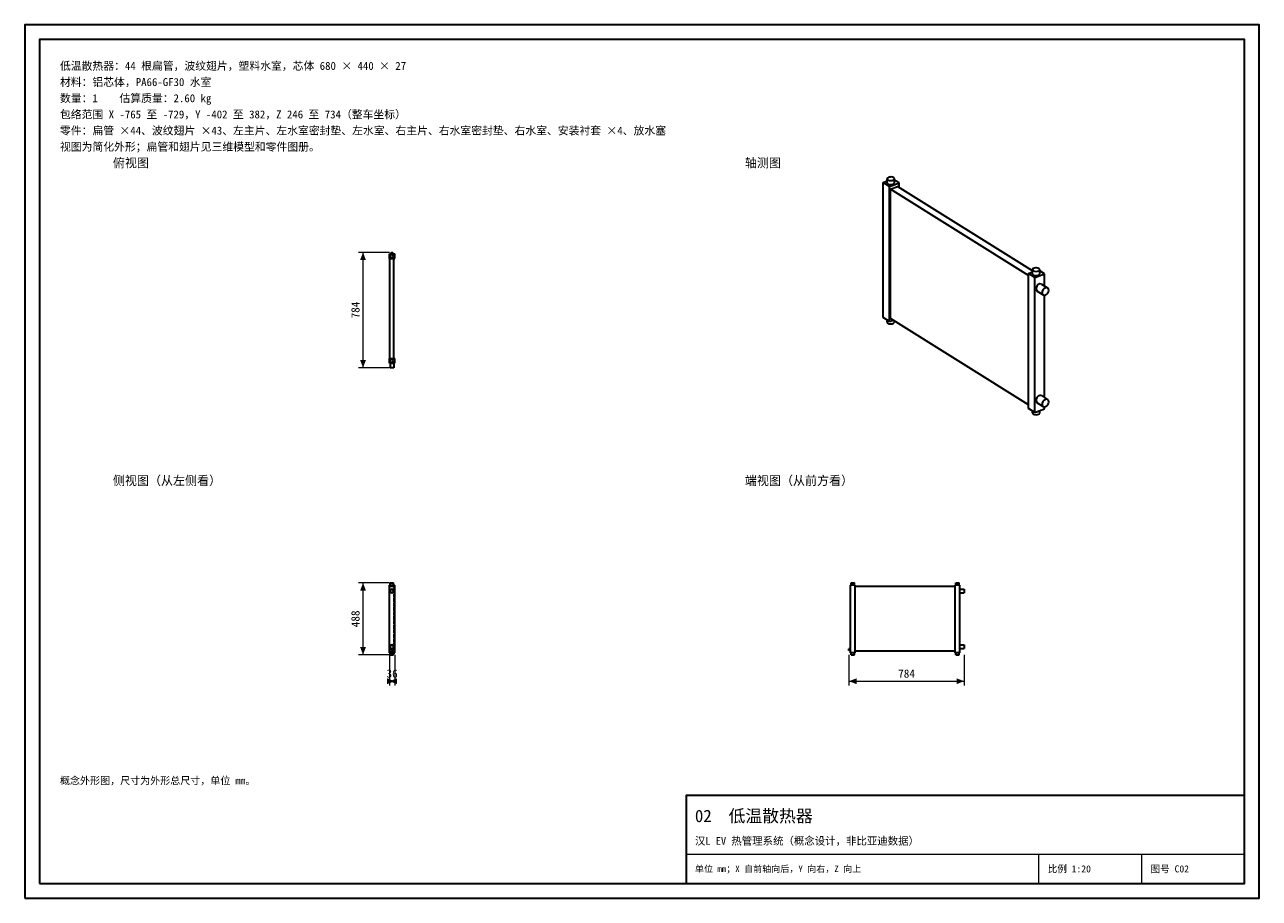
# Model space of a CAD drawing. Header units: millimetres. Extents: x 0 to 420, y 0 to 297.
import ezdxf
from ezdxf.enums import TextEntityAlignment as Align

# ---------------------------------------------------------------- set-up
doc = ezdxf.new("R2010")
doc.units = ezdxf.units.MM
doc.linetypes.add('DASHED', pattern=[1.524, 1.27, -0.254])
for name, color, linetype, lineweight, true_color in [('DIM', 7, 'Continuous', 18, 0x1e5aa0), ('FRAME', 7, 'Continuous', 35, 0x3c3c3c), ('HIDDEN', 7, 'DASHED', 13, 0x969696), ('OUTLINE', 7, 'Continuous', 35, 0x141414), ('TEXT', 7, 'Continuous', 18, 0x141414), ('THIN', 7, 'Continuous', 13, 0x6e6e6e)]:
    doc.layers.add(name, color=color, linetype=linetype, lineweight=lineweight, true_color=true_color)
doc.styles.add('ZH', font='simsun.ttc')

msp = doc.modelspace()

# ---------------------------------------------------------------- hatches: boundary and pattern name
at = {"layer": 'DIM'}
for points in [[(115.1, 219.6), (114.11, 217), (116.09, 217)], [(115.1, 180.4), (116.09, 183), (114.11, 183)], [(115.1, 107.2), (114.11, 104.6), (116.09, 104.6)], [(115.1, 82.8), (116.09, 85.4), (114.11, 85.4)], [(125.9, 73.8), (123.3, 74.79), (123.3, 72.81)], [(124.1, 73.8), (126.7, 72.81), (126.7, 74.79)], [(280.4, 73.8), (283, 72.81), (283, 74.79)], [(319.6, 73.8), (317, 74.79), (317, 72.81)]]:
    msp.add_hatch(color=7, dxfattribs=at).paths.add_polyline_path(points)

# ---------------------------------------------------------------- linework, layer by layer
for points in [[(124.1, 219.6), (113.6, 219.6)], [(115.1, 180.4), (115.1, 219.6)], [(124.1, 180.4), (113.6, 180.4)], [(124.1, 107.2), (113.6, 107.2)], [(115.1, 82.8), (115.1, 107.2)], [(124.1, 82.8), (113.6, 82.8)], [(124.1, 82.8), (124.1, 72.3)], [(125.9, 82.8), (125.9, 72.3)], [(280.4, 82.8), (280.4, 72.3)], [(319.6, 82.8), (319.6, 72.3)], [(124.1, 73.8), (125.9, 73.8)], [(280.4, 73.8), (319.6, 73.8)]]:
    msp.add_lwpolyline(points, dxfattribs=at)
at = {"layer": 'FRAME'}
for points in [[(0, 0), (420, 0), (420, 297), (0, 297)], [(5, 5), (415, 5), (415, 292), (5, 292)], [(225, 5), (415, 5), (415, 35), (225, 35)]]:
    msp.add_lwpolyline(points, close=True, dxfattribs=at)
at = {"layer": 'HIDDEN'}
for points in [[(124.1, 217.5), (124.1, 219.1)], [(124.1, 219.1), (125.9, 219.1)], [(125.47, 218.3), (125.2, 218.78), (124.65, 218.78), (124.38, 218.3), (124.65, 217.82), (125.2, 217.82), (125.47, 218.3)], [(125.47, 218.3), (125.2, 218.78), (124.65, 218.78), (124.38, 218.3), (124.65, 217.82), (125.2, 217.82), (125.47, 218.3)], [(125.47, 218.3), (125.2, 218.78), (124.65, 218.78), (124.38, 218.3), (124.65, 217.82), (125.2, 217.82), (125.47, 218.3)], [(125.22, 219.6), (125.12, 219.6), (125.03, 219.6), (124.92, 219.6), (124.83, 219.6), (124.72, 219.6), (124.62, 219.6)], [(125.22, 219.1), (125.12, 219.1), (125.03, 219.1), (124.92, 219.1), (124.83, 219.1), (124.72, 219.1), (124.62, 219.1)], [(124.62, 219.1), (124.67, 219.1), (124.72, 219.1), (124.78, 219.1), (124.83, 219.1), (124.88, 219.1), (124.92, 219.1)], [(124.92, 219.1), (124.97, 219.1), (125.03, 219.1), (125.08, 219.1), (125.12, 219.1), (125.17, 219.1), (125.22, 219.1)], [(125.9, 217.5), (125.9, 219.1)], [(124.1, 217.5), (125.9, 217.5)], [(124.25, 217.5), (125.6, 217.5)], [(124.25, 217.5), (125.6, 217.5)], [(124.25, 183.5), (124.25, 217.5)], [(125.6, 183.5), (125.6, 217.5)], [(124.1, 183.5), (125.9, 183.5)], [(124.1, 181.9), (124.1, 183.5)], [(124.1, 181.9), (125.9, 181.9)], [(124.25, 183.5), (125.6, 183.5)], [(124.25, 183.5), (125.6, 183.5)], [(125.55, 181.9), (125.34, 181.9), (125.13, 181.9), (124.92, 181.9), (124.72, 181.9), (124.51, 181.9), (124.3, 181.9)], [(124.3, 181.9), (124.4, 181.9), (124.51, 181.9), (124.61, 181.9), (124.72, 181.9), (124.82, 181.9), (124.92, 181.9)], [(125.55, 181.9), (125.34, 181.9), (125.13, 181.9), (124.92, 181.9), (124.72, 181.9), (124.51, 181.9), (124.3, 181.9)], [(124.3, 181.9), (124.4, 181.9), (124.51, 181.9), (124.61, 181.9), (124.72, 181.9), (124.82, 181.9), (124.92, 181.9)], [(124.3, 181.9), (124.3, 180.4)], [(125.47, 182.7), (125.2, 183.18), (124.65, 183.18), (124.38, 182.7), (124.65, 182.22), (125.2, 182.22), (125.47, 182.7)], [(125.47, 182.7), (125.2, 183.18), (124.65, 183.18), (124.38, 182.7), (124.65, 182.22), (125.2, 182.22), (125.47, 182.7)], [(125.47, 182.7), (125.2, 183.18), (124.65, 183.18), (124.38, 182.7), (124.65, 182.22), (125.2, 182.22), (125.47, 182.7)], [(124.92, 181.9), (125.03, 181.9), (125.13, 181.9), (125.24, 181.9), (125.34, 181.9), (125.45, 181.9), (125.55, 181.9)], [(124.92, 181.9), (125.03, 181.9), (125.13, 181.9), (125.24, 181.9), (125.34, 181.9), (125.45, 181.9), (125.55, 181.9)], [(125.55, 181.9), (125.55, 180.4)], [(125.9, 181.9), (125.9, 183.5)], [(125.55, 180.4), (125.34, 180.4), (125.13, 180.4), (124.92, 180.4), (124.72, 180.4), (124.51, 180.4), (124.3, 180.4)], [(124.3, 180.4), (124.4, 180.4), (124.51, 180.4), (124.61, 180.4), (124.72, 180.4), (124.82, 180.4), (124.92, 180.4)], [(124.3, 180.4), (124.4, 180.4), (124.51, 180.4), (124.61, 180.4), (124.72, 180.4), (124.82, 180.4), (124.92, 180.4)], [(124.92, 180.4), (125.03, 180.4), (125.13, 180.4), (125.24, 180.4), (125.34, 180.4), (125.45, 180.4), (125.55, 180.4)], [(124.92, 180.4), (125.03, 180.4), (125.13, 180.4), (125.24, 180.4), (125.34, 180.4), (125.45, 180.4), (125.55, 180.4)], [(124.1, 83.5), (124.1, 106.5)], [(124.1, 83.5), (124.1, 106.5)], [(124.1, 106.5), (125.9, 106.5)], [(124.1, 106.5), (125.9, 106.5)], [(124.1, 83.5), (124.1, 106.5)], [(124.1, 106.5), (125.9, 106.5)], [(124.25, 84), (124.25, 106)], [(124.25, 106), (125.6, 106)], [(124.25, 84), (124.25, 106)], [(124.25, 106), (125.6, 106)], [(125.47, 107.2), (125.29, 107.2), (125.11, 107.2), (124.92, 107.2), (124.74, 107.2), (124.56, 107.2), (124.38, 107.2)], [(124.38, 107.2), (124.56, 107.2), (124.74, 107.2), (124.92, 107.2), (125.11, 107.2), (125.29, 107.2), (125.47, 107.2)], [(125.47, 107.2), (125.29, 107.2), (125.11, 107.2), (124.92, 107.2), (124.74, 107.2), (124.56, 107.2), (124.38, 107.2)], [(124.38, 106.5), (124.38, 107.2)], [(125.47, 106.5), (125.29, 106.5), (125.11, 106.5), (124.92, 106.5), (124.74, 106.5), (124.56, 106.5), (124.38, 106.5)], [(124.38, 106.5), (124.56, 106.5), (124.74, 106.5), (124.92, 106.5), (125.11, 106.5), (125.29, 106.5), (125.47, 106.5)], [(125.47, 106.5), (125.29, 106.5), (125.11, 106.5), (124.92, 106.5), (124.74, 106.5), (124.56, 106.5), (124.38, 106.5)], [(124.38, 106.5), (124.56, 106.5), (124.74, 106.5), (124.92, 106.5), (125.11, 106.5), (125.29, 106.5), (125.47, 106.5)], [(124.92, 103.88), (125.47, 104.19), (125.47, 104.81), (124.92, 105.12), (124.38, 104.81), (124.38, 104.19), (124.92, 103.88)], [(125.47, 106.5), (125.47, 107.2)], [(125.6, 84), (125.6, 106)], [(125.6, 84), (125.6, 106)], [(125.9, 83.5), (125.9, 106.5)], [(125.9, 83.5), (125.9, 106.5)], [(125.9, 83.5), (125.9, 106.5)], [(282.5, 106.5), (280.9, 106.5)], [(280.9, 83.5), (280.9, 106.5)], [(281.7, 107.2), (281.61, 107.2), (281.52, 107.2), (281.43, 107.2), (281.33, 107.2), (281.24, 107.2), (281.15, 107.2)], [(281.7, 106.5), (281.61, 106.5), (281.52, 106.5), (281.43, 106.5), (281.33, 106.5), (281.24, 106.5), (281.15, 106.5)], [(281.15, 106.5), (281.33, 106.5), (281.52, 106.5), (281.7, 106.5), (281.88, 106.5), (282.07, 106.5), (282.25, 106.5)], [(282.25, 107.2), (282.16, 107.2), (282.07, 107.2), (281.98, 107.2), (281.88, 107.2), (281.79, 107.2), (281.7, 107.2)], [(282.25, 106.5), (282.16, 106.5), (282.07, 106.5), (281.98, 106.5), (281.88, 106.5), (281.79, 106.5), (281.7, 106.5)], [(282.5, 83.5), (282.5, 106.5)], [(282.5, 84), (282.5, 106)], [(282.5, 84), (282.5, 106)], [(316.5, 106), (282.5, 106)], [(316.5, 83.5), (316.5, 106.5)], [(318.1, 106.5), (316.5, 106.5)], [(316.5, 84), (316.5, 106)], [(316.5, 84), (316.5, 106)], [(317.3, 107.2), (317.21, 107.2), (317.12, 107.2), (317.02, 107.2), (316.93, 107.2), (316.84, 107.2), (316.75, 107.2)], [(317.3, 106.5), (317.21, 106.5), (317.12, 106.5), (317.02, 106.5), (316.93, 106.5), (316.84, 106.5), (316.75, 106.5)], [(316.75, 106.5), (316.93, 106.5), (317.12, 106.5), (317.3, 106.5), (317.48, 106.5), (317.67, 106.5), (317.85, 106.5)], [(317.85, 107.2), (317.76, 107.2), (317.67, 107.2), (317.57, 107.2), (317.48, 107.2), (317.39, 107.2), (317.3, 107.2)], [(317.85, 106.5), (317.76, 106.5), (317.67, 106.5), (317.57, 106.5), (317.48, 106.5), (317.39, 106.5), (317.3, 106.5)], [(318.1, 83.5), (318.1, 106.5)], [(318.1, 103.88), (318.1, 104.08), (318.1, 104.29), (318.1, 104.5), (318.1, 104.71), (318.1, 104.92), (318.1, 105.12)], [(318.1, 105.12), (318.1, 104.92), (318.1, 104.71), (318.1, 104.5), (318.1, 104.29), (318.1, 104.08), (318.1, 103.88)], [(319.6, 103.88), (319.6, 104.08), (319.6, 104.29), (319.6, 104.5), (319.6, 104.71), (319.6, 104.92), (319.6, 105.12)], [(124.25, 84), (125.6, 84)], [(124.25, 84), (125.6, 84)], [(124.92, 84.88), (125.47, 85.19), (125.47, 85.81), (124.92, 86.12), (124.38, 85.81), (124.38, 85.19), (124.92, 84.88)], [(124.92, 84.8), (125.18, 84.65), (125.18, 84.35), (124.92, 84.2), (124.67, 84.35), (124.67, 84.65), (124.92, 84.8)], [(124.92, 84.8), (125.18, 84.65), (125.18, 84.35), (124.92, 84.2), (124.67, 84.35), (124.67, 84.65), (124.92, 84.8)], [(280.4, 84.8), (280.4, 84.7), (280.4, 84.6), (280.4, 84.5), (280.4, 84.4), (280.4, 84.3), (280.4, 84.2)], [(280.9, 84.8), (280.9, 84.7), (280.9, 84.6), (280.9, 84.5), (280.9, 84.4), (280.9, 84.3), (280.9, 84.2)], [(280.9, 84.2), (280.9, 84.3), (280.9, 84.4), (280.9, 84.5), (280.9, 84.6), (280.9, 84.7), (280.9, 84.8)], [(316.5, 84), (282.5, 84)], [(318.1, 84.88), (318.1, 85.08), (318.1, 85.29), (318.1, 85.5), (318.1, 85.71), (318.1, 85.92), (318.1, 86.12)], [(318.1, 86.12), (318.1, 85.92), (318.1, 85.71), (318.1, 85.5), (318.1, 85.29), (318.1, 85.08), (318.1, 84.88)], [(319.6, 84.88), (319.6, 85.08), (319.6, 85.29), (319.6, 85.5), (319.6, 85.71), (319.6, 85.92), (319.6, 86.12)], [(124.1, 83.5), (125.9, 83.5)], [(124.1, 83.5), (125.9, 83.5)], [(124.1, 83.5), (125.9, 83.5)], [(125.47, 83.5), (125.29, 83.5), (125.11, 83.5), (124.92, 83.5), (124.74, 83.5), (124.56, 83.5), (124.38, 83.5)], [(124.38, 83.5), (124.56, 83.5), (124.74, 83.5), (124.92, 83.5), (125.11, 83.5), (125.29, 83.5), (125.47, 83.5)], [(125.47, 83.5), (125.29, 83.5), (125.11, 83.5), (124.92, 83.5), (124.74, 83.5), (124.56, 83.5), (124.38, 83.5)], [(124.38, 83.5), (124.56, 83.5), (124.74, 83.5), (124.92, 83.5), (125.11, 83.5), (125.29, 83.5), (125.47, 83.5)], [(124.38, 82.8), (124.38, 83.5)], [(125.47, 82.8), (125.29, 82.8), (125.11, 82.8), (124.92, 82.8), (124.74, 82.8), (124.56, 82.8), (124.38, 82.8)], [(124.38, 82.8), (124.56, 82.8), (124.74, 82.8), (124.92, 82.8), (125.11, 82.8), (125.29, 82.8), (125.47, 82.8)], [(125.47, 82.8), (125.29, 82.8), (125.11, 82.8), (124.92, 82.8), (124.74, 82.8), (124.56, 82.8), (124.38, 82.8)], [(125.47, 82.8), (125.47, 83.5)], [(282.5, 83.5), (280.9, 83.5)], [(281.7, 83.5), (281.61, 83.5), (281.52, 83.5), (281.43, 83.5), (281.33, 83.5), (281.24, 83.5), (281.15, 83.5)], [(281.15, 83.5), (281.33, 83.5), (281.52, 83.5), (281.7, 83.5), (281.88, 83.5), (282.07, 83.5), (282.25, 83.5)], [(281.7, 82.8), (281.61, 82.8), (281.52, 82.8), (281.43, 82.8), (281.33, 82.8), (281.24, 82.8), (281.15, 82.8)], [(282.25, 83.5), (282.16, 83.5), (282.07, 83.5), (281.98, 83.5), (281.88, 83.5), (281.79, 83.5), (281.7, 83.5)], [(282.25, 82.8), (282.16, 82.8), (282.07, 82.8), (281.98, 82.8), (281.88, 82.8), (281.79, 82.8), (281.7, 82.8)], [(318.1, 83.5), (316.5, 83.5)], [(317.3, 83.5), (317.21, 83.5), (317.12, 83.5), (317.02, 83.5), (316.93, 83.5), (316.84, 83.5), (316.75, 83.5)], [(316.75, 83.5), (316.93, 83.5), (317.12, 83.5), (317.3, 83.5), (317.48, 83.5), (317.67, 83.5), (317.85, 83.5)], [(317.3, 82.8), (317.21, 82.8), (317.12, 82.8), (317.02, 82.8), (316.93, 82.8), (316.84, 82.8), (316.75, 82.8)], [(317.85, 83.5), (317.76, 83.5), (317.67, 83.5), (317.57, 83.5), (317.48, 83.5), (317.39, 83.5), (317.3, 83.5)], [(317.85, 82.8), (317.76, 82.8), (317.67, 82.8), (317.57, 82.8), (317.48, 82.8), (317.39, 82.8), (317.3, 82.8)]]:
    msp.add_lwpolyline(points, dxfattribs=at)
at = {"layer": 'OUTLINE'}
for points in [[(292.01, 243.38), (293.36, 243.88)], [(295.6, 245), (295.21, 245.16), (294.8, 245.23), (294.37, 245.22), (293.96, 245.15), (293.58, 244.97), (293.36, 244.63)], [(293.36, 244.63), (293.64, 244.25), (294.11, 244.08), (294.61, 244.03), (295.11, 244.08), (295.58, 244.25), (295.86, 244.63)], [(293.36, 243.23), (293.36, 244.63)], [(295.86, 244.63), (295.85, 244.71), (295.82, 244.78), (295.78, 244.85), (295.73, 244.91), (295.67, 244.96), (295.6, 245)], [(295.86, 243.23), (295.86, 244.63)], [(297.48, 243.19), (295.86, 244.2)], [(294.23, 241.99), (292.01, 243.38)], [(292.01, 197.46), (292.01, 243.38)], [(293.36, 243.23), (293.64, 242.85), (294.11, 242.68), (294.61, 242.63), (295.11, 242.68), (295.58, 242.85), (295.86, 243.23)], [(294.23, 241.99), (297.48, 243.19)], [(294.23, 196.07), (294.23, 241.99)], [(294.5, 241.09), (296.94, 241.99)], [(294.5, 197.17), (294.5, 241.09)], [(341.44, 211.73), (294.5, 241.09)], [(342.79, 213.32), (296.94, 241.99)], [(297.48, 241.65), (297.48, 243.19)], [(124.1, 217.5), (124.1, 219.1)], [(124.1, 219.1), (125.9, 219.1)], [(125.47, 218.3), (125.2, 218.78), (124.65, 218.78), (124.38, 218.3), (124.65, 217.82), (125.2, 217.82), (125.47, 218.3)], [(124.62, 219.6), (124.67, 219.6), (124.72, 219.6), (124.78, 219.6), (124.83, 219.6), (124.88, 219.6), (124.92, 219.6)], [(124.62, 219.1), (124.62, 219.6)], [(124.92, 219.6), (124.97, 219.6), (125.03, 219.6), (125.08, 219.6), (125.12, 219.6), (125.17, 219.6), (125.22, 219.6)], [(125.22, 219.1), (125.22, 219.6)], [(125.9, 217.5), (125.9, 219.1)], [(124.1, 217.5), (125.9, 217.5)], [(124.25, 183.5), (124.25, 217.5)], [(125.6, 183.5), (125.6, 217.5)], [(345.04, 214.08), (344.65, 214.25), (344.23, 214.31), (343.81, 214.31), (343.39, 214.23), (343.01, 214.06), (342.79, 213.72)], [(341.44, 212.46), (342.79, 212.96)], [(341.44, 166.54), (341.44, 212.46)], [(343.66, 211.07), (341.44, 212.46)], [(342.79, 213.72), (343.08, 213.33), (343.55, 213.16), (344.04, 213.11), (344.54, 213.16), (345.01, 213.33), (345.3, 213.72)], [(342.79, 212.32), (342.79, 213.72)], [(342.79, 212.32), (343.08, 211.94), (343.55, 211.77), (344.04, 211.72), (344.54, 211.77), (345.01, 211.94), (345.3, 212.32)], [(343.66, 211.07), (346.91, 212.28)], [(343.66, 165.15), (343.66, 211.07)], [(345.3, 213.72), (345.28, 213.79), (345.26, 213.87), (345.21, 213.93), (345.16, 213.99), (345.1, 214.04), (345.04, 214.08)], [(345.3, 212.32), (345.3, 213.72)], [(346.91, 212.28), (345.3, 213.29)], [(346.91, 208.21), (346.91, 212.28)], [(345.91, 208.84), (345.29, 208.92), (344.73, 208.63), (344.31, 208.16), (344.07, 207.57), (344.05, 206.94), (344.4, 206.42)], [(344.4, 206.42), (346.48, 205.12)], [(345.91, 208.84), (347.99, 207.54)], [(347.99, 207.54), (347.38, 207.62), (346.82, 207.33), (346.4, 206.85), (346.15, 206.27), (346.14, 205.64), (346.48, 205.12)], [(347.24, 205.08), (347.67, 205.34), (348.01, 205.71), (348.25, 206.15), (348.36, 206.65), (348.3, 207.14), (347.99, 207.54)], [(346.48, 205.12), (346.6, 205.06), (346.72, 205.03), (346.85, 205.01), (346.98, 205.02), (347.11, 205.04), (347.24, 205.08)], [(346.91, 170.27), (346.91, 205.01)], [(294.23, 196.07), (292.01, 197.46)], [(293.36, 195.92), (293.36, 196.61)], [(293.36, 195.92), (293.64, 195.53), (294.11, 195.36), (294.61, 195.31), (295.11, 195.36), (295.58, 195.53), (295.86, 195.92)], [(294.23, 196.07), (295.5, 196.54)], [(341.44, 167.81), (294.5, 197.17)], [(295.86, 195.92), (295.86, 196.32)], [(124.1, 183.5), (125.9, 183.5)], [(124.1, 181.9), (124.1, 183.5)], [(124.1, 181.9), (125.9, 181.9)], [(124.3, 181.9), (124.3, 180.4)], [(125.47, 182.7), (125.2, 183.18), (124.65, 183.18), (124.38, 182.7), (124.65, 182.22), (125.2, 182.22), (125.47, 182.7)], [(125.55, 181.9), (125.55, 180.4)], [(125.9, 181.9), (125.9, 183.5)], [(125.55, 180.4), (125.34, 180.4), (125.13, 180.4), (124.92, 180.4), (124.72, 180.4), (124.51, 180.4), (124.3, 180.4)], [(345.91, 170.9), (345.29, 170.99), (344.73, 170.7), (344.31, 170.22), (344.07, 169.64), (344.05, 169.01), (344.4, 168.49)], [(344.4, 168.49), (346.48, 167.19)], [(345.91, 170.9), (347.99, 169.6)], [(347.99, 169.6), (347.38, 169.68), (346.82, 169.4), (346.4, 168.92), (346.15, 168.33), (346.14, 167.7), (346.48, 167.19)], [(347.24, 167.15), (347.67, 167.4), (348.01, 167.77), (348.25, 168.22), (348.36, 168.71), (348.3, 169.21), (347.99, 169.6)], [(343.66, 165.15), (341.44, 166.54)], [(342.79, 165), (342.79, 165.7)], [(342.79, 165), (343.08, 164.62), (343.55, 164.45), (344.04, 164.4), (344.54, 164.45), (345.01, 164.62), (345.3, 165)], [(343.66, 165.15), (346.91, 166.35)], [(345.3, 165), (345.3, 165.76)], [(346.48, 167.19), (346.6, 167.13), (346.72, 167.09), (346.85, 167.08), (346.98, 167.08), (347.11, 167.11), (347.24, 167.15)], [(346.91, 166.35), (346.91, 167.08)], [(124.1, 83.5), (124.1, 106.5)], [(124.1, 106.5), (125.9, 106.5)], [(124.38, 107.2), (124.56, 107.2), (124.74, 107.2), (124.92, 107.2), (125.11, 107.2), (125.29, 107.2), (125.47, 107.2)], [(124.38, 106.5), (124.38, 107.2)], [(124.92, 103.88), (125.47, 104.19), (125.47, 104.81), (124.92, 105.12), (124.38, 104.81), (124.38, 104.19), (124.92, 103.88)], [(125.47, 106.5), (125.47, 107.2)], [(125.9, 83.5), (125.9, 106.5)], [(282.5, 106.5), (280.9, 106.5)], [(280.9, 83.5), (280.9, 106.5)], [(281.15, 107.2), (281.33, 107.2), (281.52, 107.2), (281.7, 107.2), (281.88, 107.2), (282.07, 107.2), (282.25, 107.2)], [(281.15, 106.5), (281.15, 107.2)], [(282.25, 106.5), (282.25, 107.2)], [(282.5, 83.5), (282.5, 106.5)], [(316.5, 106), (282.5, 106)], [(316.5, 83.5), (316.5, 106.5)], [(318.1, 106.5), (316.5, 106.5)], [(316.75, 107.2), (316.93, 107.2), (317.12, 107.2), (317.3, 107.2), (317.48, 107.2), (317.67, 107.2), (317.85, 107.2)], [(316.75, 106.5), (316.75, 107.2)], [(317.85, 106.5), (317.85, 107.2)], [(318.1, 83.5), (318.1, 106.5)], [(318.1, 105.12), (319.6, 105.12)], [(319.6, 105.12), (319.6, 104.92), (319.6, 104.71), (319.6, 104.5), (319.6, 104.29), (319.6, 104.08), (319.6, 103.88)], [(318.1, 103.88), (319.6, 103.88)], [(124.92, 84.88), (125.47, 85.19), (125.47, 85.81), (124.92, 86.12), (124.38, 85.81), (124.38, 85.19), (124.92, 84.88)], [(280.4, 84.2), (280.4, 84.3), (280.4, 84.4), (280.4, 84.5), (280.4, 84.6), (280.4, 84.7), (280.4, 84.8)], [(280.9, 84.8), (280.4, 84.8)], [(280.9, 84.2), (280.4, 84.2)], [(316.5, 84), (282.5, 84)], [(318.1, 86.12), (319.6, 86.12)], [(318.1, 84.88), (319.6, 84.88)], [(319.6, 86.12), (319.6, 85.92), (319.6, 85.71), (319.6, 85.5), (319.6, 85.29), (319.6, 85.08), (319.6, 84.88)], [(124.1, 83.5), (125.9, 83.5)], [(124.38, 82.8), (124.38, 83.5)], [(124.38, 82.8), (124.56, 82.8), (124.74, 82.8), (124.92, 82.8), (125.11, 82.8), (125.29, 82.8), (125.47, 82.8)], [(125.47, 82.8), (125.47, 83.5)], [(282.5, 83.5), (280.9, 83.5)], [(281.15, 82.8), (281.15, 83.5)], [(281.15, 82.8), (281.33, 82.8), (281.52, 82.8), (281.7, 82.8), (281.88, 82.8), (282.07, 82.8), (282.25, 82.8)], [(282.25, 82.8), (282.25, 83.5)], [(318.1, 83.5), (316.5, 83.5)], [(316.75, 82.8), (316.75, 83.5)], [(316.75, 82.8), (316.93, 82.8), (317.12, 82.8), (317.3, 82.8), (317.48, 82.8), (317.67, 82.8), (317.85, 82.8)], [(317.85, 82.8), (317.85, 83.5)]]:
    msp.add_lwpolyline(points, dxfattribs=at)
at = {"layer": 'THIN'}
for points in [[(225, 15), (415, 15)], [(345, 5), (345, 15)], [(380, 5), (380, 15)]]:
    msp.add_lwpolyline(points, dxfattribs=at)

# ---------------------------------------------------------------- texts
at = {"layer": 'DIM', "style": 'ZH'}
for s, p in [('784', (112.5, 200)), ('488', (112.5, 95))]:
    msp.add_text(s, height=2.8, rotation=90, dxfattribs=at).set_placement(p, align=Align.MIDDLE_CENTER)
for s, p in [('36', (125, 76.4)), ('784', (300, 76.4))]:
    msp.add_text(s, height=2.8, dxfattribs=at).set_placement(p, align=Align.MIDDLE_CENTER)
at = {"layer": 'TEXT', "style": 'ZH'}
for s, height, p in [('低温散热器：44 根扁管，波纹翅片，塑料水室，芯体 680 × 440 × 27', 2.7, (12, 283)), ('材料：铝芯体，PA66-GF30 水室', 2.7, (12, 277.5)), ('数量：1    估算质量：2.60 kg', 2.7, (12, 272)), ('包络范围 X -765 至 -729，Y -402 至 382，Z 246 至 734（整车坐标）', 2.7, (12, 266.5)), ('零件：扁管 ×44、波纹翅片 ×43、左主片、左水室密封垫、左水室、右主片、右水室密封垫、右水室、安装衬套 ×4、放水塞', 2.7, (12, 261)), ('视图为简化外形；扁管和翅片见三维模型和零件图册。', 2.7, (12, 255.5)), ('俯视图', 3, (30, 250)), ('轴测图', 3, (245, 250)), ('侧视图（从左侧看）', 3, (30, 142)), ('端视图（从前方看）', 3, (245, 142)), ('概念外形图，尺寸为外形总尺寸，单位 mm。', 2.5, (12, 40)), ('02  低温散热器', 4.2, (228, 28)), ('汉L EV 热管理系统（概念设计，非比亚迪数据）', 2.6, (228, 19.5)), ('单位 mm；X 自前轴向后，Y 向右，Z 向上', 2.2, (228, 10)), ('比例 1:20', 2.4, (348, 10)), ('图号 C02', 2.4, (383, 10))]:
    msp.add_text(s, height=height, dxfattribs=at).set_placement(p, align=Align.MIDDLE_LEFT)

doc.saveas('drawing.dxf')
